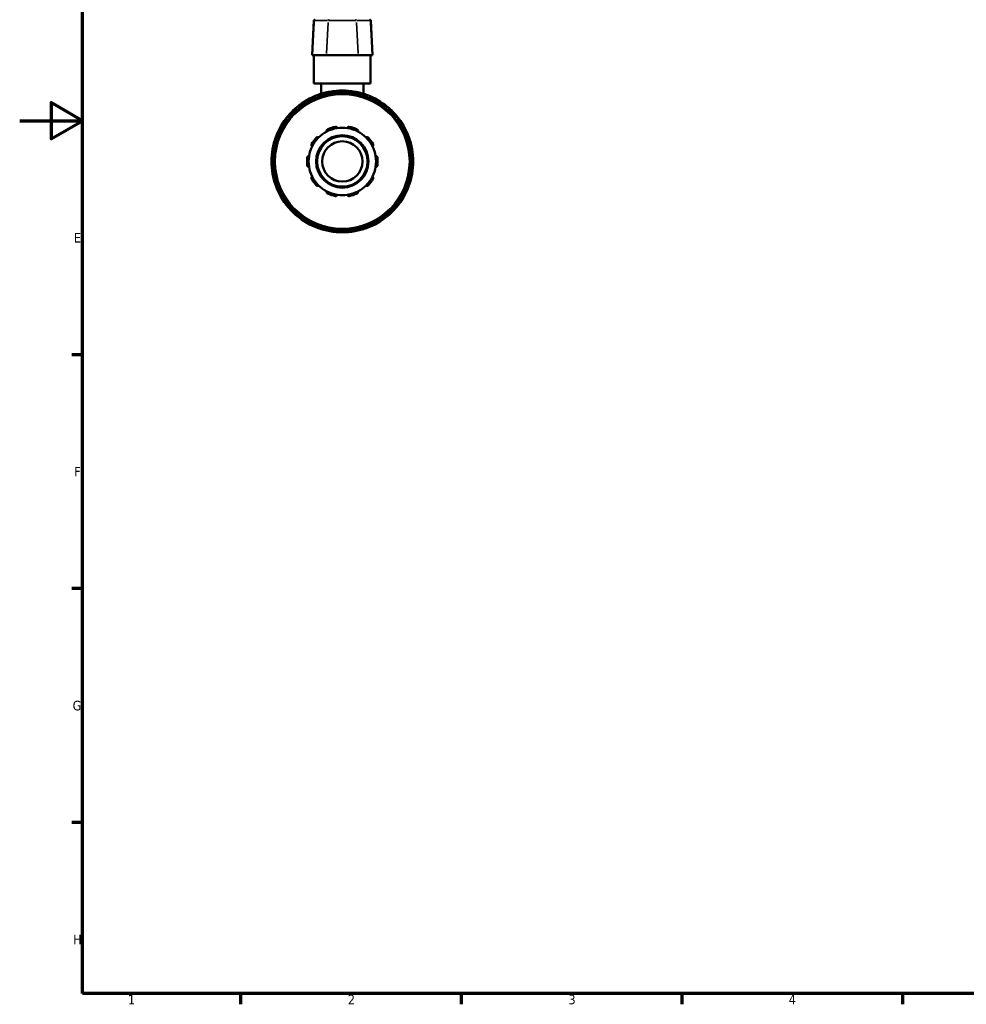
# Model space of a CAD drawing. Header units: millimetres. Extents: x 0 to 900, y -241 to 602.
# Tile 1 of 11: x 0 to 301, y 17 to 329. Entities that reach past the tile are written whole.
import ezdxf

# ---------------------------------------------------------------- set-up
doc = ezdxf.new("R2010")
doc.units = ezdxf.units.MM
for name, color, linetype, lineweight in [('Border (ANSI)', 7, 'Continuous', 70), ('Visible (ANSI)', 7, 'Continuous', 50), ('Visible Narrow (ANSI)', 7, 'Continuous', 35)]:
    doc.layers.add(name, color=color, linetype=linetype, lineweight=lineweight)
doc.styles.add('Note Text (ANSI)', font='tahoma.ttf')

# ---------------------------------------------------------------- blocks, each defined once
blk = doc.blocks.new('Borders Default Border')
at = {"layer": 'Border (ANSI)'}
for p, q in [((20, 222.75), (16.55, 222.75)), ((20, 148.5), (16.55, 148.5)), ((20, 74.25), (16.55, 74.25)), ((70.08, 20), (70.08, 16.55)), ((140.17, 20), (140.17, 16.55)), ((210.25, 20), (210.25, 16.55)), ((280.33, 20), (280.33, 16.55))]:
    blk.add_line(p, q, dxfattribs=at)
at = {"layer": 'Border (ANSI)', "flags": 128}
for points in [[(20, 20), (20, 574), (821, 574), (821, 20), (20, 20)], [(0, 297), (20, 297), (10, 302.77), (10, 291.23), (20, 297)]]:
    blk.add_lwpolyline(points, dxfattribs=at)
at = {"layer": 'Border (ANSI)', "char_height": 3.05, "attachment_point": 7, "style": 'Note Text (ANSI)'}
for s, insert in [('E', (17.21, 258.35)), ('F', (17.29, 184.1)), ('G', (16.81, 109.79)), ('H', (16.97, 35.6)), ('1', (34.35, 16.55)), ('2', (104.2, 16.55)), ('3', (174.26, 16.49)), ('4', (244.23, 16.55))]:
    blk.add_mtext(s, dxfattribs=dict(at, insert=insert))

msp = doc.modelspace()

# ---------------------------------------------------------------- linework, layer by layer
at = {"layer": 'Visible (ANSI)'}
for p, q in [((93.443, 328.789), (92.869, 317.842)), ((111.474, 328.789), (112.048, 317.842)), ((92.942, 317.842), (92.869, 317.842)), ((92.942, 317.842), (97.408, 317.842)), ((93.459, 308.842), (93.459, 317.842)), ((107.509, 317.842), (97.408, 317.842)), ((107.509, 317.842), (111.975, 317.842)), ((111.459, 308.842), (111.459, 317.842)), ((112.048, 317.842), (111.975, 317.842)), ((111.459, 308.842), (93.459, 308.842)), ((95.709, 308.842), (95.709, 305.556)), ((109.209, 308.842), (109.209, 305.556)), ((94.541, 304.555), (94.714, 304.256)), ((99.084, 305.427), (99.084, 305.772)), ((105.834, 305.772), (105.834, 305.427)), ((110.203, 304.256), (110.376, 304.555)), ((88.868, 300.881), (88.696, 301.18)), ((116.221, 301.18), (116.049, 300.881)), ((85.371, 297.855), (85.67, 297.683)), ((119.247, 297.683), (119.546, 297.855)), ((82.295, 291.837), (81.996, 292.01)), ((122.921, 292.01), (122.622, 291.837)), ((80.779, 287.467), (81.124, 287.467)), ((123.793, 287.467), (124.138, 287.467)), ((81.124, 280.717), (80.779, 280.717)), ((124.138, 280.717), (123.793, 280.717)), ((81.996, 276.175), (82.295, 276.348)), ((122.622, 276.348), (122.921, 276.175)), ((85.67, 270.502), (85.371, 270.33)), ((119.546, 270.33), (119.247, 270.502)), ((88.696, 267.005), (88.868, 267.303)), ((116.049, 267.303), (116.221, 267.005)), ((94.714, 263.928), (94.541, 263.63)), ((99.084, 262.412), (99.084, 262.758)), ((105.834, 262.758), (105.834, 262.412)), ((110.376, 263.63), (110.203, 263.928))]:
    msp.add_line(p, q, dxfattribs=at)
for radius in [21.6, 8.32, 8, 6.4]:
    msp.add_circle((102.459, 284.092), radius, dxfattribs=at)
for centre, radius, start, end in [((93.762, 328.772), 0.32, 90, 177), ((111.155, 328.772), 0.32, 3, 90), ((102.459, 284.092), 22.5, 79.91738, 100.08262), ((102.459, 284.092), 22.5, 109.91738, 130.08262), ((94.957, 304.795), 0.48, 109.91738, 210), ((102.459, 284.092), 22.5, 100.08262, 109.91738), ((98.604, 305.772), 0.48, 0, 100.08262), ((106.314, 305.772), 0.48, 79.91738, 180), ((102.459, 284.092), 22.5, 70.08262, 79.91738), ((102.459, 284.092), 22.5, 49.91738, 70.08262), ((109.96, 304.795), 0.48, 330, 70.08262), ((102.459, 284.092), 22.5, 130.08262, 139.91738), ((88.28, 300.94), 0.48, 30, 130.08262), ((116.637, 300.94), 0.48, 49.91738, 150), ((102.459, 284.092), 22.5, 40.08262, 49.91738), ((102.459, 284.092), 22.5, 139.91738, 160.08262), ((85.611, 298.271), 0.48, 139.91738, 240), ((119.306, 298.271), 0.48, 300, 40.08262), ((102.459, 284.092), 22.5, 19.91738, 40.08262), ((102.459, 284.092), 10.72, 98.58368, 117.41632), ((102.459, 284.092), 11.2, 101.14938, 114.85062), ((102.459, 284.092), 10.72, 81.41632, 98.58368), ((102.459, 284.092), 10.72, 62.58368, 81.41632), ((102.459, 284.092), 11.2, 65.14938, 78.85062), ((102.459, 284.092), 22.5, 160.08262, 169.91738), ((81.756, 291.594), 0.48, 60, 160.08262), ((102.459, 284.092), 11.2, 137.14938, 150.85062), ((102.459, 284.092), 10.72, 134.58368, 153.41632), ((102.459, 284.092), 10.72, 117.41632, 134.58368), ((102.459, 284.092), 10.72, 45.41632, 62.58368), ((102.459, 284.092), 10.72, 26.58368, 45.41632), ((102.459, 284.092), 11.2, 29.14938, 42.85062), ((123.161, 291.594), 0.48, 19.91738, 120), ((102.459, 284.092), 22.5, 10.08262, 19.91738), ((102.459, 284.092), 22.5, 169.91738, 190.08262), ((80.779, 287.947), 0.48, 169.91738, 270), ((102.459, 284.092), 10.72, 153.41632, 170.58368), ((102.459, 284.092), 10.72, 9.41632, 26.58368), ((124.138, 287.947), 0.48, 270, 10.08262), ((102.459, 284.092), 22.5, 349.91738, 10.08262), ((102.459, 284.092), 11.2, 173.14938, 186.85062), ((102.459, 284.092), 10.72, 170.58368, 189.41632), ((102.459, 284.092), 10.72, 350.58368, 9.41632), ((102.459, 284.092), 11.2, 353.14938, 6.85062), ((102.459, 284.092), 10.72, 189.41632, 206.58368), ((102.459, 284.092), 10.72, 333.41632, 350.58368), ((80.779, 280.237), 0.48, 90, 190.08262), ((102.459, 284.092), 22.5, 190.08262, 199.91738), ((102.459, 284.092), 11.2, 209.14938, 222.85062), ((102.459, 284.092), 10.72, 206.58368, 225.41632), ((102.459, 284.092), 10.72, 314.58368, 333.41632), ((102.459, 284.092), 11.2, 317.14938, 330.85062), ((102.459, 284.092), 22.5, 340.08262, 349.91738), ((124.138, 280.237), 0.48, 349.91738, 90), ((102.459, 284.092), 22.5, 199.91738, 220.08262), ((81.756, 276.591), 0.48, 199.91738, 300), ((102.459, 284.092), 10.72, 225.41632, 242.58368), ((102.459, 284.092), 10.72, 297.41632, 314.58368), ((102.459, 284.092), 22.5, 319.91738, 340.08262), ((123.161, 276.591), 0.48, 240, 340.08262), ((102.459, 284.092), 10.72, 242.58368, 261.41632), ((102.459, 284.092), 11.2, 245.14938, 258.85062), ((102.459, 284.092), 10.72, 261.41632, 278.58368), ((102.459, 284.092), 10.72, 278.58368, 297.41632), ((102.459, 284.092), 11.2, 281.14938, 294.85062), ((85.611, 269.914), 0.48, 120, 220.08262), ((102.459, 284.092), 22.5, 220.08262, 229.91738), ((102.459, 284.092), 22.5, 310.08262, 319.91738), ((119.306, 269.914), 0.48, 319.91738, 60), ((88.28, 267.245), 0.48, 229.91738, 330), ((102.459, 284.092), 22.5, 229.91738, 250.08262), ((102.459, 284.092), 22.5, 289.91738, 310.08262), ((116.637, 267.245), 0.48, 210, 310.08262), ((94.957, 263.39), 0.48, 150, 250.08262), ((102.459, 284.092), 22.5, 250.08262, 259.91738), ((102.459, 284.092), 22.5, 280.08262, 289.91738), ((109.96, 263.39), 0.48, 289.91738, 30), ((98.604, 262.412), 0.48, 259.91738, 0), ((102.459, 284.092), 22.5, 259.91738, 280.08262), ((106.314, 262.412), 0.48, 180, 280.08262)]:
    msp.add_arc(centre, radius, start, end, dxfattribs=at)
for points, knots in [([(97.522, 293.608), (97.498, 293.658), (97.481, 293.716), (97.47, 293.842), (97.477, 293.911), (97.517, 294.028), (97.548, 294.084), (97.612, 294.159), (97.637, 294.182), (97.691, 294.223), (97.721, 294.241), (97.752, 294.255)], [0.17258948, 0.17258948, 0.17258948, 0.17258948, 0.195916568, 0.195916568, 0.220756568, 0.220756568, 0.24117212, 0.24117212, 0.251379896, 0.251379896, 0.261587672, 0.261587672, 0.261587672, 0.261587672]), ([(100.293, 295.081), (100.326, 295.088), (100.361, 295.091), (100.429, 295.089), (100.462, 295.085), (100.558, 295.063), (100.616, 295.035), (100.717, 294.964), (100.764, 294.913), (100.829, 294.804), (100.849, 294.747), (100.859, 294.692)], [0.090511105, 0.090511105, 0.090511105, 0.090511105, 0.100718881, 0.100718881, 0.110926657, 0.110926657, 0.131342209, 0.131342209, 0.15618221, 0.15618221, 0.179509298, 0.179509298, 0.179509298, 0.179509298]), ([(104.059, 294.692), (104.068, 294.747), (104.088, 294.804), (104.153, 294.913), (104.2, 294.964), (104.301, 295.035), (104.359, 295.063), (104.455, 295.085), (104.489, 295.089), (104.557, 295.091), (104.591, 295.088), (104.624, 295.081)], [0.17258948, 0.17258948, 0.17258948, 0.17258948, 0.195916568, 0.195916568, 0.220756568, 0.220756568, 0.24117212, 0.24117212, 0.251379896, 0.251379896, 0.261587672, 0.261587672, 0.261587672, 0.261587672]), ([(107.165, 294.255), (107.196, 294.241), (107.226, 294.223), (107.28, 294.182), (107.305, 294.159), (107.37, 294.084), (107.4, 294.028), (107.44, 293.911), (107.448, 293.842), (107.436, 293.716), (107.419, 293.658), (107.395, 293.608)], [0.090511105, 0.090511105, 0.090511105, 0.090511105, 0.100718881, 0.100718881, 0.110926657, 0.110926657, 0.131342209, 0.131342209, 0.15618221, 0.15618221, 0.179509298, 0.179509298, 0.179509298, 0.179509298]), ([(94.247, 291.709), (94.271, 291.734), (94.297, 291.757), (94.352, 291.796), (94.382, 291.812), (94.473, 291.851), (94.536, 291.862), (94.66, 291.864), (94.727, 291.85), (94.844, 291.801), (94.894, 291.766), (94.934, 291.727)], [0.090511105, 0.090511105, 0.090511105, 0.090511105, 0.100718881, 0.100718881, 0.110926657, 0.110926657, 0.131342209, 0.131342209, 0.15618221, 0.15618221, 0.179509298, 0.179509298, 0.179509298, 0.179509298]), ([(109.983, 291.727), (110.023, 291.766), (110.073, 291.801), (110.19, 291.85), (110.257, 291.864), (110.381, 291.862), (110.444, 291.851), (110.535, 291.812), (110.565, 291.796), (110.62, 291.757), (110.646, 291.734), (110.67, 291.709)], [0.17258948, 0.17258948, 0.17258948, 0.17258948, 0.195916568, 0.195916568, 0.220756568, 0.220756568, 0.24117212, 0.24117212, 0.251379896, 0.251379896, 0.261587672, 0.261587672, 0.261587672, 0.261587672]), ([(92.872, 288.89), (92.823, 288.916), (92.775, 288.952), (92.691, 289.048), (92.657, 289.108), (92.621, 289.226), (92.612, 289.289), (92.621, 289.388), (92.627, 289.421), (92.647, 289.486), (92.66, 289.518), (92.677, 289.548)], [0.17258948, 0.17258948, 0.17258948, 0.17258948, 0.195916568, 0.195916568, 0.220756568, 0.220756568, 0.24117212, 0.24117212, 0.251379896, 0.251379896, 0.261587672, 0.261587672, 0.261587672, 0.261587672]), ([(112.24, 289.548), (112.257, 289.518), (112.27, 289.486), (112.29, 289.421), (112.296, 289.388), (112.305, 289.289), (112.296, 289.226), (112.26, 289.108), (112.226, 289.048), (112.142, 288.952), (112.094, 288.916), (112.045, 288.89)], [0.090511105, 0.090511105, 0.090511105, 0.090511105, 0.100718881, 0.100718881, 0.110926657, 0.110926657, 0.131342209, 0.131342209, 0.15618221, 0.15618221, 0.179509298, 0.179509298, 0.179509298, 0.179509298]), ([(91.339, 285.428), (91.343, 285.462), (91.35, 285.496), (91.373, 285.56), (91.387, 285.591), (91.438, 285.675), (91.483, 285.722), (91.581, 285.796), (91.644, 285.824), (91.767, 285.853), (91.828, 285.854), (91.883, 285.846)], [0.090511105, 0.090511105, 0.090511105, 0.090511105, 0.100718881, 0.100718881, 0.110926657, 0.110926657, 0.131342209, 0.131342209, 0.15618221, 0.15618221, 0.179509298, 0.179509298, 0.179509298, 0.179509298]), ([(113.034, 285.846), (113.089, 285.854), (113.15, 285.853), (113.273, 285.824), (113.336, 285.796), (113.435, 285.722), (113.479, 285.675), (113.53, 285.591), (113.545, 285.56), (113.567, 285.496), (113.575, 285.462), (113.579, 285.428)], [0.17258948, 0.17258948, 0.17258948, 0.17258948, 0.195916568, 0.195916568, 0.220756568, 0.220756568, 0.24117212, 0.24117212, 0.251379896, 0.251379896, 0.261587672, 0.261587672, 0.261587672, 0.261587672]), ([(91.883, 282.339), (91.828, 282.331), (91.767, 282.332), (91.644, 282.36), (91.581, 282.389), (91.483, 282.463), (91.438, 282.509), (91.387, 282.594), (91.373, 282.625), (91.35, 282.689), (91.343, 282.723), (91.339, 282.756)], [0.17258948, 0.17258948, 0.17258948, 0.17258948, 0.195916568, 0.195916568, 0.220756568, 0.220756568, 0.24117212, 0.24117212, 0.251379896, 0.251379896, 0.261587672, 0.261587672, 0.261587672, 0.261587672]), ([(113.579, 282.756), (113.575, 282.723), (113.567, 282.689), (113.545, 282.625), (113.53, 282.594), (113.479, 282.509), (113.435, 282.463), (113.336, 282.389), (113.273, 282.36), (113.15, 282.332), (113.089, 282.331), (113.034, 282.339)], [0.090511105, 0.090511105, 0.090511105, 0.090511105, 0.100718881, 0.100718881, 0.110926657, 0.110926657, 0.131342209, 0.131342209, 0.15618221, 0.15618221, 0.179509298, 0.179509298, 0.179509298, 0.179509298]), ([(92.677, 278.637), (92.66, 278.667), (92.647, 278.698), (92.627, 278.764), (92.621, 278.797), (92.612, 278.895), (92.621, 278.959), (92.657, 279.077), (92.691, 279.137), (92.775, 279.232), (92.823, 279.269), (92.872, 279.295)], [0.090511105, 0.090511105, 0.090511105, 0.090511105, 0.100718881, 0.100718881, 0.110926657, 0.110926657, 0.131342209, 0.131342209, 0.15618221, 0.15618221, 0.179509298, 0.179509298, 0.179509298, 0.179509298]), ([(112.045, 279.295), (112.094, 279.269), (112.142, 279.232), (112.226, 279.137), (112.26, 279.077), (112.296, 278.959), (112.305, 278.895), (112.296, 278.797), (112.29, 278.764), (112.27, 278.698), (112.257, 278.667), (112.24, 278.637)], [0.17258948, 0.17258948, 0.17258948, 0.17258948, 0.195916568, 0.195916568, 0.220756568, 0.220756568, 0.24117212, 0.24117212, 0.251379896, 0.251379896, 0.261587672, 0.261587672, 0.261587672, 0.261587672]), ([(94.934, 276.457), (94.894, 276.419), (94.844, 276.384), (94.727, 276.335), (94.66, 276.321), (94.536, 276.323), (94.473, 276.334), (94.382, 276.373), (94.352, 276.389), (94.297, 276.428), (94.271, 276.45), (94.247, 276.475)], [0.17258948, 0.17258948, 0.17258948, 0.17258948, 0.195916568, 0.195916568, 0.220756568, 0.220756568, 0.24117212, 0.24117212, 0.251379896, 0.251379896, 0.261587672, 0.261587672, 0.261587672, 0.261587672]), ([(110.67, 276.475), (110.646, 276.45), (110.62, 276.428), (110.565, 276.389), (110.535, 276.373), (110.444, 276.334), (110.381, 276.323), (110.257, 276.321), (110.19, 276.335), (110.073, 276.384), (110.023, 276.419), (109.983, 276.457)], [0.090511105, 0.090511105, 0.090511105, 0.090511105, 0.100718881, 0.100718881, 0.110926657, 0.110926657, 0.131342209, 0.131342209, 0.15618221, 0.15618221, 0.179509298, 0.179509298, 0.179509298, 0.179509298]), ([(97.752, 273.929), (97.721, 273.944), (97.691, 273.961), (97.637, 274.002), (97.612, 274.026), (97.548, 274.1), (97.517, 274.157), (97.477, 274.274), (97.47, 274.342), (97.481, 274.468), (97.498, 274.527), (97.522, 274.576)], [0.090511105, 0.090511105, 0.090511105, 0.090511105, 0.100718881, 0.100718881, 0.110926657, 0.110926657, 0.131342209, 0.131342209, 0.15618221, 0.15618221, 0.179509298, 0.179509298, 0.179509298, 0.179509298]), ([(100.859, 273.492), (100.849, 273.438), (100.829, 273.381), (100.764, 273.272), (100.717, 273.221), (100.616, 273.15), (100.558, 273.122), (100.462, 273.1), (100.429, 273.095), (100.361, 273.094), (100.326, 273.097), (100.293, 273.104)], [0.17258948, 0.17258948, 0.17258948, 0.17258948, 0.195916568, 0.195916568, 0.220756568, 0.220756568, 0.24117212, 0.24117212, 0.251379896, 0.251379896, 0.261587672, 0.261587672, 0.261587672, 0.261587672]), ([(104.624, 273.104), (104.591, 273.097), (104.557, 273.094), (104.489, 273.095), (104.455, 273.1), (104.359, 273.122), (104.301, 273.15), (104.2, 273.221), (104.153, 273.272), (104.088, 273.381), (104.068, 273.438), (104.059, 273.492)], [0.090511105, 0.090511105, 0.090511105, 0.090511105, 0.100718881, 0.100718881, 0.110926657, 0.110926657, 0.131342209, 0.131342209, 0.15618221, 0.15618221, 0.179509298, 0.179509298, 0.179509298, 0.179509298]), ([(107.395, 274.576), (107.419, 274.527), (107.436, 274.468), (107.448, 274.342), (107.44, 274.274), (107.4, 274.157), (107.37, 274.1), (107.305, 274.026), (107.28, 274.002), (107.226, 273.961), (107.196, 273.944), (107.165, 273.929)], [0.17258948, 0.17258948, 0.17258948, 0.17258948, 0.195916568, 0.195916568, 0.220756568, 0.220756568, 0.24117212, 0.24117212, 0.251379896, 0.251379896, 0.261587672, 0.261587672, 0.261587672, 0.261587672])]:
    msp.add_open_spline(points, degree=3, knots=knots, dxfattribs=at)
at = {"layer": 'Visible Narrow (ANSI)'}
for p, q in [((93.483, 328.242), (92.971, 318.39)), ((93.505, 328.789), (93.443, 328.789)), ((93.735, 328.789), (97.754, 328.789)), ((97.949, 328.242), (97.436, 318.39)), ((106.813, 328.789), (98.104, 328.789)), ((106.968, 328.242), (107.481, 318.39)), ((107.163, 328.789), (111.182, 328.789)), ((111.474, 328.789), (111.412, 328.789)), ((111.434, 328.242), (111.947, 318.39)), ((94.543, 304.556), (94.924, 304.776)), ((94.794, 305.245), (94.944, 304.831)), ((95.16, 304.444), (94.968, 304.777)), ((98.597, 305.809), (98.52, 306.243)), ((98.604, 305.751), (98.604, 305.367)), ((98.641, 305.772), (99.082, 305.772)), ((105.835, 305.772), (106.276, 305.772)), ((106.314, 305.367), (106.314, 305.751)), ((106.397, 306.243), (106.32, 305.809)), ((109.949, 304.777), (109.757, 304.444)), ((109.973, 304.831), (110.123, 305.245)), ((109.993, 304.776), (110.374, 304.556)), ((88.256, 300.969), (87.972, 301.306)), ((88.291, 300.922), (88.483, 300.589)), ((88.313, 300.959), (88.694, 301.18)), ((116.223, 301.18), (116.604, 300.959)), ((116.434, 300.589), (116.626, 300.922)), ((116.945, 301.306), (116.661, 300.969)), ((85.245, 298.579), (85.582, 298.295)), ((85.371, 297.856), (85.592, 298.238)), ((85.962, 298.068), (85.629, 298.26)), ((119.288, 298.26), (118.955, 298.068)), ((119.325, 298.238), (119.546, 297.856)), ((119.335, 298.295), (119.673, 298.579)), ((81.72, 291.607), (81.306, 291.757)), ((81.774, 291.583), (82.107, 291.391)), ((81.775, 291.626), (81.995, 292.008)), ((122.81, 291.391), (123.143, 291.583)), ((122.922, 292.008), (123.143, 291.626)), ((123.611, 291.757), (123.197, 291.607)), ((80.307, 288.031), (80.742, 287.954)), ((80.779, 287.469), (80.779, 287.91)), ((81.184, 287.947), (80.8, 287.947)), ((124.117, 287.947), (123.733, 287.947)), ((124.138, 287.91), (124.138, 287.469)), ((124.176, 287.954), (124.61, 288.031)), ((80.742, 280.231), (80.307, 280.154)), ((80.779, 280.275), (80.779, 280.716)), ((80.8, 280.237), (81.184, 280.237)), ((123.733, 280.237), (124.117, 280.237)), ((124.138, 280.716), (124.138, 280.275)), ((124.61, 280.154), (124.176, 280.231)), ((81.306, 276.428), (81.72, 276.578)), ((82.107, 276.794), (81.774, 276.602)), ((81.995, 276.177), (81.775, 276.558)), ((123.143, 276.602), (122.81, 276.794)), ((123.143, 276.558), (122.922, 276.177)), ((123.197, 276.578), (123.611, 276.428)), ((85.582, 269.89), (85.245, 269.606)), ((85.592, 269.946), (85.371, 270.328)), ((85.629, 269.925), (85.962, 270.117)), ((118.955, 270.117), (119.288, 269.925)), ((119.546, 270.328), (119.325, 269.946)), ((119.673, 269.606), (119.335, 269.89)), ((87.972, 266.878), (88.256, 267.216)), ((88.483, 267.596), (88.291, 267.263)), ((88.694, 267.005), (88.313, 267.226)), ((116.604, 267.226), (116.223, 267.005)), ((116.626, 267.263), (116.434, 267.596)), ((116.661, 267.216), (116.945, 266.878)), ((94.924, 263.408), (94.543, 263.629)), ((94.944, 263.354), (94.794, 262.94)), ((94.968, 263.408), (95.16, 263.741)), ((98.604, 262.818), (98.604, 262.434)), ((106.314, 262.434), (106.314, 262.818)), ((109.757, 263.741), (109.949, 263.408)), ((110.123, 262.94), (109.973, 263.354)), ((110.374, 263.629), (109.993, 263.408)), ((98.52, 261.941), (98.597, 262.375)), ((99.082, 262.412), (98.641, 262.412)), ((106.276, 262.412), (105.835, 262.412)), ((106.32, 262.375), (106.397, 261.941))]:
    msp.add_line(p, q, dxfattribs=at)
msp.add_circle((102.459, 284.092), 21.28, dxfattribs=at)
for start, end in [(112.04972, 127.95028), (100.57436, 109.42564), (82.04972, 97.95028), (70.57436, 79.42564), (52.04972, 67.95028), (130.57436, 139.42564), (40.57436, 49.42564), (142.04972, 157.95028), (22.04972, 37.95028), (160.57436, 169.42564), (10.57436, 19.42564), (172.04972, 187.95028), (352.04972, 7.95028), (190.57436, 199.42564), (340.57436, 349.42564), (202.04972, 217.95028), (322.04972, 337.95028), (220.57436, 229.42564), (310.57436, 319.42564), (232.04972, 247.95028), (292.04972, 307.95028), (250.57436, 259.42564), (280.57436, 289.42564), (262.04972, 277.95028)]:
    msp.add_arc((102.459, 284.092), 22.02, start, end, dxfattribs=at)
for centre, start_param, end_param in [((93.829, 328.772), 0.0759218, 1.4425146), ((98.294, 328.772), 0.0759218, 1.4425146), ((106.623, 328.772), 4.8406707, 6.2072635), ((111.089, 328.772), 4.8406707, 6.2072635)]:
    msp.add_ellipse(centre, major_axis=(0, 0.32), ratio=0.992371, start_param=start_param, end_param=end_param, dxfattribs=at)

# ---------------------------------------------------------------- block references
msp.add_blockref('Borders Default Border', (0, 0))

doc.saveas('drawing.dxf')
